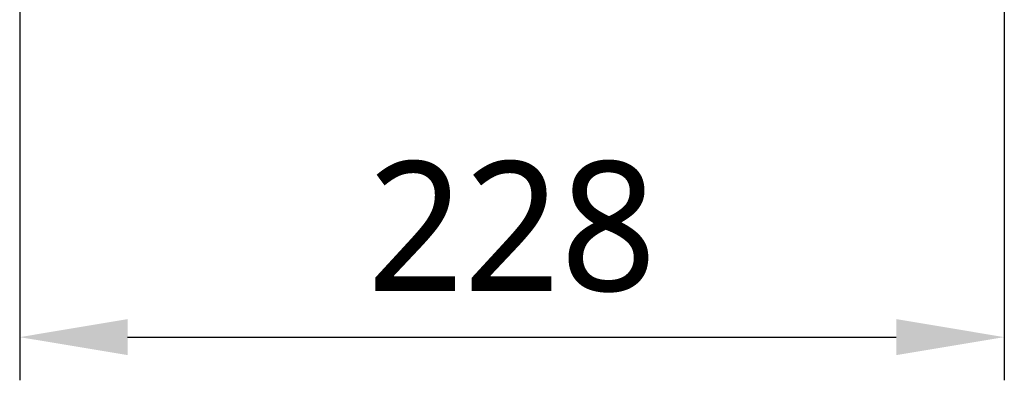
# Model space of a CAD drawing. Header units: millimetres. Extents: x 5828 to 6704, y 123 to 421.
# Tile 42 of 145: x 6458.08 to 6469.48, y 227.1 to 231.27. Entities that reach past the tile are written whole.
import ezdxf

# ---------------------------------------------------------------- set-up
doc = ezdxf.new("R2010")
doc.units = ezdxf.units.MM
doc.layers.add('尺寸标注', color=7, linetype='Continuous')
doc.styles.add('微软雅黑', font='msyh.ttc', dxfattribs={"height": 1.5})
doc.dimstyles.new('尺寸标注_1_20比例', dxfattribs={"dimtxt": 1.5, "dimasz": 1.25, "dimexe": 0.5, "dimexo": 0.4, "dimgap": 0.5, "dimtad": 1, "dimdec": 1, "dimlfac": 20, "dimdsep": 46, "dimtxsty": '微软雅黑', "dimcen": 0.09, "dimadec": 0, "dimazin": 0, "dimtp": 0.01, "dimtm": 0.01, "dimtfac": 1, "dimtdec": 1, "dimtofl": 0, "dimtmove": 0, "dimatfit": 3, "dimfxl": 1, "dimtolj": 1, "dimarcsym": 0})

# ---------------------------------------------------------------- blocks, each defined once
blk = doc.blocks.new('*D1110')
at = {"layer": 'Defpoints', "color": 0}
for p in [(6458.078, 234.301), (6469.478, 234.301), (6469.478, 227.596)]:
    blk.add_point(p, dxfattribs=at)
at = {"layer": '尺寸标注', "color": 0, "lineweight": -2}
for p, q in [((6458.078, 233.901), (6458.078, 227.096)), ((6469.478, 233.901), (6469.478, 227.096)), ((6459.328, 227.596), (6468.228, 227.596))]:
    blk.add_line(p, q, dxfattribs=at)
at = {"layer": '尺寸标注', "color": 0}
for points in [[(6459.328, 227.805), (6459.328, 227.388), (6458.078, 227.596)], [(6468.228, 227.388), (6468.228, 227.805), (6469.478, 227.596)]]:
    blk.add_solid(points, dxfattribs=at)
at = {"layer": '尺寸标注', "color": 0, "insert": (6463.778, 228.871), "char_height": 1.5, "attachment_point": 5, "style": '微软雅黑'}
blk.add_mtext('\\A1;228', dxfattribs=at)

msp = doc.modelspace()

# ---------------------------------------------------------------- dimensions: what is measured, and where the dimension line sits
at = {"layer": '尺寸标注'}
dim = msp.add_linear_dim(base=(6469.4784, 227.5962), p1=(6458.0782, 234.3007), p2=(6469.4784, 234.3007), dimstyle='尺寸标注_1_20比例', dxfattribs=at)
dim.commit()
dim.dimension.update_dxf_attribs({"geometry": '*D1110', "text_midpoint": (6463.7783, 228.8709)})

doc.saveas('drawing.dxf')
